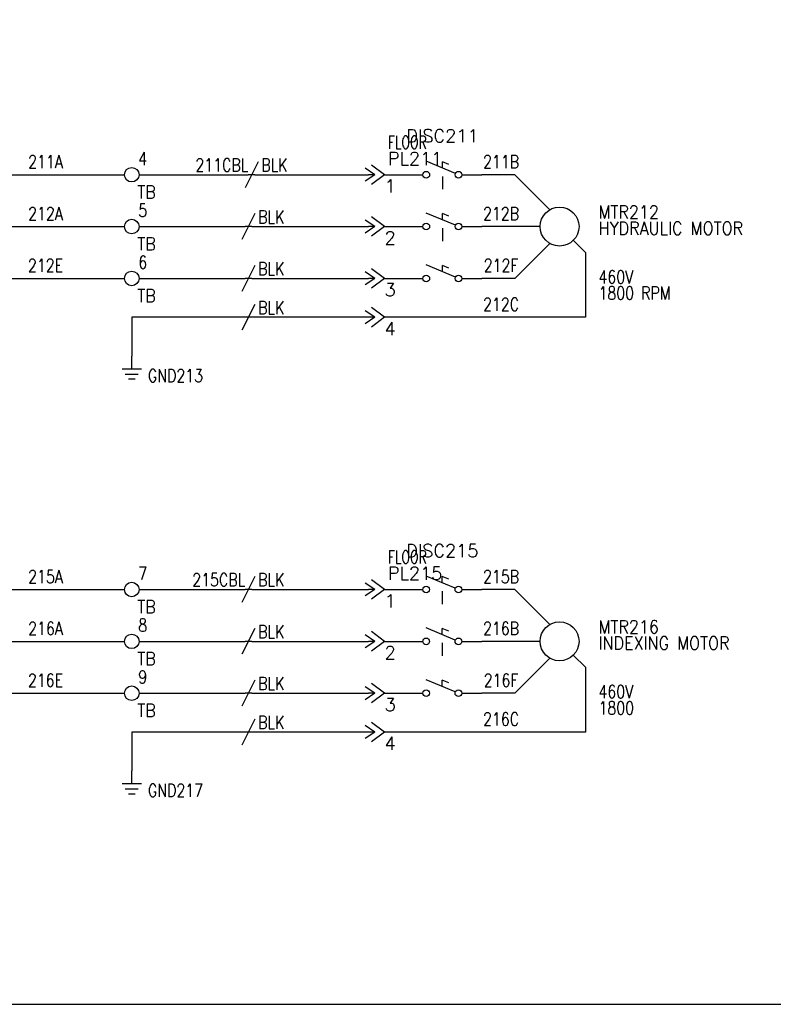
# Model space of a CAD drawing. Header units: inches. Extents: x 0 to 30, y 0 to 19.
# Tile 2 of 5: x 8.3 to 15.6, y 0 to 9.5. Entities that reach past the tile are written whole.
import ezdxf
from ezdxf.enums import TextEntityAlignment as Align

# ---------------------------------------------------------------- set-up
doc = ezdxf.new("R2010")
doc.units = ezdxf.units.IN
doc.header["$MEASUREMENT"] = 0
doc.linetypes.add('HIDDEN2', pattern=[0.1875, 0.125, -0.0625])
for name, color, linetype in [('BLK_14AWG', 252, 'Continuous'), ('DESC', 1, 'Continuous'), ('GRN', 86, 'Continuous'), ('LINK', 252, 'HIDDEN2'), ('LOC', 140, 'Continuous'), ('MISC', 30, 'Continuous'), ('SYMS', 7, 'Continuous'), ('TAGFIXED', 7, 'Continuous'), ('TAGS', 30, 'Continuous'), ('TERMS', 6, 'Continuous'), ('WIRENO', 3, 'Continuous')]:
    doc.layers.add(name, color=color, linetype=linetype)
doc.layers.add('Viewports', color=3, linetype='Continuous', plot=False)
doc.styles.add('WD', font='romans.shx')

# ---------------------------------------------------------------- blocks, each defined once
blk = doc.blocks.new('HDS11')
for p, q in [((0.1257, 0.0127), (-0.1559, 0.1301)), ((0, 0.0651), (0, 0.125)), ((0.0625, 0.099), (0, 0.125))]:
    blk.add_line(p, q)
for centre in [(-0.1553, 0), (0.1553, 0)]:
    blk.add_circle(centre, 0.0322)
at = {"style": 'WD', "width": 0.7}
for tag, p in [('INST', (0, 0.625)), ('LOC', (0, 0.4688)), ('RATING1', (0, 0.1562)), ('XREF', (0, -0.2363)), ('DESC1', (0, -0.4062)), ('DESC2', (0, -0.5625))]:
    blk.add_attdef(tag, text='', height=0.125, dxfattribs=at).set_placement(p, align=Align.CENTER)
at = {"style": 'WD'}
blk.add_attdef('TAG1', text='', height=0.125, dxfattribs=at).set_placement((0, 0.3125), align=Align.CENTER)
for tag, p in [('X2LINK', (0, 0.4375)), ('X8LINK', (0, -0.0156))]:
    blk.add_attdef(tag, p, '', height=0.01, dxfattribs=at)
for tag, p, height, flags in [('FAMILY', (0.2062, 0.1306), 0.01, 9), ('X4TERM01', (-0.1875, 0), 0.0125, 1), ('X1TERM02', (0.1875, 0), 0.0125, 1), ('CONTACT', (0.2062, 0.0401), 0.01, 9)]:
    blk.add_attdef(tag, p, '', height=height, dxfattribs=dict(at, flags=flags))
at = {"linetype": 'Continuous', "style": 'WD', "flags": 9}
for tag, p in [('MFG', (0.2278, 0.0887)), ('CAT', (0.2297, 0.1082)), ('ASSYCODE', (0.2188, 0.0625))]:
    blk.add_attdef(tag, text='', height=0.01, dxfattribs=at).set_placement(p, align=Align.CENTER)
at = {"linetype": 'Continuous', "style": 'WD', "flags": 8}
blk.add_attdef('TERM01', text='', height=0.125, dxfattribs=at).set_placement((-0.25, -0.0314), align=Align.TOP_RIGHT)
blk.add_attdef('TERM02', text='', height=0.125, dxfattribs=at).set_placement((0.25, -0.0314), align=Align.TOP_LEFT)
blk = doc.blocks.new('HDS21')
for p, q in [((0.1257, 0.0127), (-0.1559, 0.1301)), ((0, 0.0651), (0, 0.125)), ((0.0625, 0.099), (0, 0.125))]:
    blk.add_line(p, q)
for centre in [(-0.1553, 0), (0.1553, 0)]:
    blk.add_circle(centre, 0.0322)
at = {"style": 'WD', "width": 0.7}
for tag, p in [('INST', (0, 0.625)), ('LOC', (0, 0.4688)), ('RATING1', (0, 0.1562)), ('XREF', (0, -0.2363)), ('DESC1', (0, -0.4062)), ('DESC2', (0, -0.5625))]:
    blk.add_attdef(tag, text='', height=0.125, dxfattribs=at).set_placement(p, align=Align.CENTER)
at = {"style": 'WD'}
blk.add_attdef('TAG2', text='', height=0.125, dxfattribs=at).set_placement((0, 0.3125), align=Align.CENTER)
for tag, p in [('X2LINK', (0, 0.2812)), ('X8LINK', (0, -0.0156))]:
    blk.add_attdef(tag, p, '', height=0.01, dxfattribs=at)
for tag, p, height, flags in [('CONTACT', (0.2062, 0.103), 0.01, 9), ('FAMILY', (0.2062, 0.1306), 0.01, 9), ('X4TERM01', (-0.1875, 0), 0.0125, 1), ('X1TERM02', (0.1875, 0), 0.0125, 1)]:
    blk.add_attdef(tag, p, '', height=height, dxfattribs=dict(at, flags=flags))
at = {"linetype": 'Continuous', "style": 'WD', "flags": 8}
blk.add_attdef('TERM01', text='', height=0.125, dxfattribs=at).set_placement((-0.25, -0.0314), align=Align.TOP_RIGHT)
blk.add_attdef('TERM02', text='', height=0.125, dxfattribs=at).set_placement((0.25, -0.0314), align=Align.TOP_LEFT)
blk = doc.blocks.new('HC01PJ')
for p, q in [((-0.0312, 0), (-0.125, 0.0625)), ((-0.0312, 0), (-0.125, -0.0625)), ((-0.0312, 0), (-0.0938, 0)), ((0.0625, 0), (-0.0625, 0.0938)), ((0.0625, 0), (-0.0625, -0.0938))]:
    blk.add_line(p, q)
at = {"style": 'WD', "width": 0.7}
for tag, p in [('DESC1', (-0.0312, 0.4062)), ('DESC2', (-0.0312, 0.25))]:
    blk.add_attdef(tag, text='', height=0.125, dxfattribs=at).set_placement(p, align=Align.RIGHT)
for tag, p in [('INST', (0.0938, 0.4062)), ('LOC', (0.0938, 0.25))]:
    blk.add_attdef(tag, p, '', height=0.125, dxfattribs=at)
at = {"style": 'WD'}
for tag, p, height in [('TAG1', (0.0938, 0.0938), 0.125), ('X2LINK', (-0.0625, 0.125), 0.01), ('X8LINK', (-0.0625, -0.125), 0.01)]:
    blk.add_attdef(tag, p, '', height=height, dxfattribs=at)
for tag, p, height, flags in [('FAMILY', (0.0484, 0.1211), 0.01, 9), ('X4TERMDESC01', (-0.1061, 0.0218), 0.01, 1), ('X4TERM01', (-0.0938, 0), 0.0125, 1), ('X1TERM02', (0.0625, 0), 0.0125, 1), ('X1TERMDESC02', (0.0672, 0.0164), 0.01, 1)]:
    blk.add_attdef(tag, p, '', height=height, dxfattribs=dict(at, flags=flags))
at = {"linetype": 'Continuous', "style": 'WD', "flags": 9}
for tag, p in [('ASSYCODE', (0.0668, 0.0437)), ('MFG', (0.0715, 0.0575)), ('CAT', (0.0735, 0.0769))]:
    blk.add_attdef(tag, text='', height=0.01, dxfattribs=at).set_placement(p, align=Align.CENTER)
at = {"linetype": 'Continuous', "style": 'WD', "flags": 8}
blk.add_attdef('TERM01', text='', height=0.125, dxfattribs=at).set_placement((-0.1562, -0.047), align=Align.TOP_RIGHT)
blk.add_attdef('TERM02', text='', height=0.125, dxfattribs=at).set_placement((0.0625, -0.047), align=Align.TOP_LEFT)
blk = doc.blocks.new('HC02PJ')
for p, q in [((-0.0312, 0), (-0.125, 0.0625)), ((-0.0312, 0), (-0.125, -0.0625)), ((-0.0312, 0), (-0.0938, 0)), ((0.0625, 0), (-0.0625, 0.0938)), ((0.0625, 0), (-0.0625, -0.0938))]:
    blk.add_line(p, q)
at = {"style": 'WD', "width": 0.7}
for tag, p in [('DESC1', (-0.0312, 0.4062)), ('DESC2', (-0.0312, 0.25))]:
    blk.add_attdef(tag, text='', height=0.125, dxfattribs=at).set_placement(p, align=Align.RIGHT)
for tag, p in [('INST', (0.0938, 0.4062)), ('LOC', (0.0938, 0.25))]:
    blk.add_attdef(tag, p, '', height=0.125, dxfattribs=at)
at = {"style": 'WD'}
for tag, p, height in [('TAG2', (0.0938, 0.0938), 0.125), ('X2LINK', (-0.0625, 0.125), 0.01), ('X8LINK', (-0.0625, -0.125), 0.01)]:
    blk.add_attdef(tag, p, '', height=height, dxfattribs=at)
for tag, p, height, flags in [('FAMILY', (0.0484, 0.1211), 0.01, 9), ('X4TERMDESC01', (-0.1126, 0.0188), 0.01, 1), ('X4TERM01', (-0.0938, 0), 0.0125, 1), ('X1TERM02', (0.0625, 0), 0.0125, 1), ('X1TERMDESC02', (0.0672, 0.0141), 0.01, 1)]:
    blk.add_attdef(tag, p, '', height=height, dxfattribs=dict(at, flags=flags))
at = {"linetype": 'Continuous', "style": 'WD', "flags": 8}
blk.add_attdef('TERM01', text='', height=0.125, dxfattribs=at).set_placement((-0.1562, -0.047), align=Align.TOP_RIGHT)
blk.add_attdef('TERM02', text='', height=0.125, dxfattribs=at).set_placement((0.0625, -0.047), align=Align.TOP_LEFT)
blk = doc.blocks.new('HW01')
for p, q in [((0.0625, 0.125), (-0.0625, -0.125)), ((0.0312, 0), (-0.0312, 0))]:
    blk.add_line(p, q)
at = {"style": 'WD', "width": 0.7, "flags": 1}
for tag, p in [('INST', (0, 0.3571)), ('LOC', (0, 0.1875)), ('XREF', (0, -0.3)), ('DESC1', (0, -0.4563)), ('DESC2', (0, -0.6125))]:
    blk.add_attdef(tag, text='', height=0.125, dxfattribs=at).set_placement(p, align=Align.CENTER)
at = {"style": 'WD', "width": 0.8}
blk.add_attdef('TAG1', text='', height=0.125, dxfattribs=at).set_placement((-0.0312, 0.0312), align=Align.RIGHT)
at = {"style": 'WD'}
for tag, p in [('X2LINK', (0, 0.125)), ('X8LINK', (0, -0.125))]:
    blk.add_attdef(tag, p, '', height=0.01, dxfattribs=at)
at = {"style": 'WD', "flags": 9}
blk.add_attdef('FAMILY', text='', height=0.01, dxfattribs=at).set_placement((0.0234, 0.1181), align=Align.CENTER)
at = {"style": 'WD', "width": 0.8}
blk.add_attdef('RATING1', (0.0938, 0.0312), '', height=0.125, dxfattribs=at)
at = {"style": 'WD', "flags": 1}
for tag, p in [('X4TERM01', (-0.0312, 0)), ('X1TERM01', (0.0312, 0))]:
    blk.add_attdef(tag, p, '', height=0.0125, dxfattribs=at)
at = {"linetype": 'Continuous', "style": 'WD', "flags": 9}
blk.add_attdef('ASSYCODE', text='', height=0.01, dxfattribs=at).set_placement((0.0286, 0.042), align=Align.CENTER)
at = {"style": 'WD', "width": 0.8, "flags": 1}
blk.add_attdef('MFG', text='', height=0.0938, dxfattribs=at).set_placement((-0.125, -0.0312), align=Align.TOP_RIGHT)
blk.add_attdef('CAT', text='', height=0.0938, dxfattribs=at).set_placement((0.0312, -0.0312), align=Align.TOP_LEFT)
blk = doc.blocks.new('HW02')
for p, q in [((0.0625, 0.125), (-0.0625, -0.125)), ((0.0312, 0), (-0.0312, 0))]:
    blk.add_line(p, q)
at = {"style": 'WD', "width": 0.7, "flags": 1}
for tag, p in [('INST', (0, 0.3571)), ('LOC', (0, 0.1875)), ('XREF', (0, -0.3)), ('DESC1', (0, -0.4563)), ('DESC2', (0, -0.6125))]:
    blk.add_attdef(tag, text='', height=0.125, dxfattribs=at).set_placement(p, align=Align.CENTER)
at = {"style": 'WD', "width": 0.8}
blk.add_attdef('TAG2', text='', height=0.125, dxfattribs=at).set_placement((-0.0312, 0.0312), align=Align.RIGHT)
at = {"style": 'WD'}
for tag, p in [('X2LINK', (0, 0.125)), ('X8LINK', (0, -0.125))]:
    blk.add_attdef(tag, p, '', height=0.01, dxfattribs=at)
at = {"style": 'WD', "flags": 9}
blk.add_attdef('FAMILY', text='', height=0.01, dxfattribs=at).set_placement((0.0234, 0.1181), align=Align.CENTER)
at = {"style": 'WD', "width": 0.8}
blk.add_attdef('RATING1', (0.0938, 0.0312), '', height=0.125, dxfattribs=at)
at = {"style": 'WD', "flags": 1}
for tag, p in [('X4TERM01', (-0.0312, 0)), ('X1TERM01', (0.0312, 0))]:
    blk.add_attdef(tag, p, '', height=0.0125, dxfattribs=at)
blk = doc.blocks.new('VGND2')
for p, q in [((0, -0.125), (0, 0)), ((0.09375, -0.125), (-0.09375, -0.125)), ((-0.0625, -0.171875), (0.0625, -0.171875)), ((-0.03125, -0.21875), (0.03125, -0.21875))]:
    blk.add_line(p, q)
at = {"style": 'WD', "width": 0.8}
for tag, p in [('INST', (0.15625, 0.125)), ('LOC', (0.15625, -0.03125)), ('TAG1', (0.15625, -0.1875)), ('DESC1', (0.15625, -0.34375)), ('DESC2', (0.15625, -0.5))]:
    blk.add_attdef(tag, text='', height=0.125, dxfattribs=at).set_placement(p, align=Align.MIDDLE_LEFT)
at = {"style": 'WD', "flags": 1}
for tag in ['ASSYCODE', 'X2TERM01', 'CAT', 'MFG', 'FAMILY']:
    blk.add_attdef(tag, (0, 0), '', height=0.01, dxfattribs=at)
blk = doc.blocks.new('HT0002')
blk.add_circle((0, 0), 0.0699)
at = {"style": 'WD'}
for tag, p, width in [('INST', (0.0625, 0.4196), 0.7), ('LOC', (0.0625, 0.25), 0.7), ('DESC1', (0.0532, -0.3851), 0.8)]:
    blk.add_attdef(tag, p, '', height=0.125, dxfattribs=dict(at, width=width))
at = {"linetype": 'Continuous', "style": 'WD'}
for tag, p, height, width, flags in [('TERM01', (0.0625, 0.0938), 0.125, 0.8, 8), ('TAGSTRIP', (0.0532, -0.2288), 0.125, 0.9, 8), ('CAT', (0.2132, -0.4063), 0.1094, 0.8, 1), ('DESC2', (0.0532, -0.5413), 0.125, 0.8, 8), ('DESC3', (0.0532, -0.6976), 0.125, 0.8, 8)]:
    blk.add_attdef(tag, p, '', height=height, dxfattribs=dict(at, width=width, flags=flags))
at = {"style": 'WD', "flags": 1}
for tag, p, height in [('X2PIN01', (0.0326, 0.0839), 0.0125), ('X4TERM01', (-0.0699, 0), 0.0125), ('X4TERMDESC01', (-0.0552, -0.0229), 0.025), ('X2TERMDESC01', (-0.006, 0.0287), 0.025), ('STRIPSEQ', (0, 0), 0.00125), ('X2TERM01', (0, 0.0699), 0.0125), ('X1TERMDESC01', (0.0393, 0.007), 0.025), ('X1TERM01', (0.0699, 0), 0.0125), ('X1PIN01', (0.0868, 0.0164), 0.0125), ('X4PIN01', (-0.1138, -0.0375), 0.0125), ('LINKTERM', (0, -0.0019), 0.00125), ('X8TERM01', (0, -0.0699), 0.0125), ('X8TERMDESC01', (0, -0.0535), 0.025), ('X8PIN01', (0.0256, -0.0962), 0.0125)]:
    blk.add_attdef(tag, p, '', height=height, dxfattribs=at)
at = {"style": 'WD', "width": 0.7, "flags": 1}
blk.add_attdef('ASSYCODE', (0.0625, -0.2812), '', height=0.01, dxfattribs=at)
at = {"linetype": 'Continuous', "style": 'WD', "width": 0.8, "flags": 1}
blk.add_attdef('MFG', text='', height=0.1094, dxfattribs=at).set_placement((0.0882, -0.4063), align=Align.RIGHT)
blk = doc.blocks.new('WD_WNH')
at = {"linetype": 'Continuous', "style": 'WD', "width": 0.8}
blk.add_attdef('WIRENO', text='', height=0.125, dxfattribs=at).set_placement((0, 0.0625), align=Align.CENTER)
at = {"style": 'WD', "flags": 1}
for tag, p in [('W01USER', (0, 0.0781)), ('W02USER', (0, 0.0703)), ('W03USER', (0, 0.0625)), ('W04USER', (0, 0.0547)), ('W05USER', (0, 0.0469)), ('W06USER', (0, 0.0391)), ('W07USER', (0, 0.0312)), ('W08USER', (0, 0.0234)), ('W09USER', (0, 0.0156)), ('W10USER', (0, 0.0078))]:
    blk.add_attdef(tag, text='', height=0.005, dxfattribs=at).set_placement(p, align=Align.CENTER)
blk = doc.blocks.new('HMO13')
blk.add_circle((0, 0), 0.1875)
at = {"style": 'WD'}
for tag, p, width in [('INST', (0.3805, 0.4032), 0.7), ('LOC', (0.3805, 0.2336), 0.7), ('TAG1', (0.375, 0.0774), 0.9), ('DESC1', (0.376, -0.0789), 0.9), ('DESC2', (0.376, -0.2351), 0.9), ('DESC3', (0.376, -0.3914), 0.9), ('RATING3', (0.375, -0.5476), 0.8), ('RATING4', (0.375, -0.7039), 0.8), ('WDTAGALT', (0.375, -0.875), 0.7)]:
    blk.add_attdef(tag, p, '', height=0.125, dxfattribs=dict(at, width=width))
at = {"style": 'WD', "width": 0.8}
blk.add_attdef('RATING1', text='', height=0.1, dxfattribs=at).set_placement((0, 0), align=Align.CENTER)
at = {"style": 'WD', "flags": 1}
for tag, p in [('X0TERM01', (-0.0938, 0.1624)), ('X4TERM02', (-0.1875, 0)), ('X0TERM03', (-0.0938, -0.1624)), ('X0TERM04', (0.1326, -0.1326))]:
    blk.add_attdef(tag, p, '', height=0.0125, dxfattribs=at)
at = {"linetype": 'Continuous', "style": 'WD', "flags": 9}
blk.add_attdef('ASSYCODE', text='', height=0.01, dxfattribs=at).set_placement((0, 0.125), align=Align.CENTER)
at = {"style": 'WD', "flags": 9}
blk.add_attdef('FAMILY', text='', height=0.01, dxfattribs=at).set_placement((-0.0053, 0.1698), align=Align.CENTER)
at = {"linetype": 'Continuous', "style": 'WD', "flags": 1}
for tag, p in [('MFG', (0, 0.1404)), ('CAT', (0, 0.1593))]:
    blk.add_attdef(tag, text='', height=0.01, dxfattribs=at).set_placement(p, align=Align.MIDDLE)
at = {"style": 'WD', "width": 0.8}
blk.add_attdef('RATING2', text='', height=0.1, dxfattribs=at).set_placement((0, -0.0312), align=Align.TOP_CENTER)

msp = doc.modelspace()

# ---------------------------------------------------------------- linework, layer by layer
at = {"layer": 'BLK_14AWG'}
for p, q in [((7.7812, 8), (9.3051, 8)), ((9.4449, 8), (10.4987, 8)), ((10.5612, 8), (11.6562, 8)), ((11.8125, 8), (12.1825, 8)), ((12.5575, 8), (12.75, 8)), ((13.0686, 8), (12.75, 8)), ((13.4062, 7.6624), (13.0686, 8)), ((7.7812, 7.5), (9.3051, 7.5)), ((9.4449, 7.5), (10.4688, 7.5)), ((10.5312, 7.5), (11.6562, 7.5)), ((11.8125, 7.5), (12.1825, 7.5)), ((12.5575, 7.5), (12.75, 7.5)), ((13.3125, 7.5), (12.75, 7.5)), ((13.4062, 7.3376), (13.0686, 7)), ((7.7812, 7), (9.3051, 7)), ((9.4449, 7), (10.4688, 7)), ((10.5312, 7), (11.6562, 7)), ((11.8125, 7), (12.1825, 7)), ((12.5575, 7), (12.75, 7)), ((13.0686, 7), (12.75, 7)), ((7.7812, 4), (9.3051, 4)), ((9.4449, 4), (10.4688, 4)), ((10.5312, 4), (11.6562, 4)), ((11.8125, 4), (12.1815, 4)), ((12.5565, 4), (12.75, 4)), ((13.0686, 4), (12.75, 4)), ((13.4062, 3.6624), (13.0686, 4)), ((7.7812, 3.5), (9.3051, 3.5)), ((9.4449, 3.5), (10.4688, 3.5)), ((10.5312, 3.5), (11.6562, 3.5)), ((11.8125, 3.5), (12.1815, 3.5)), ((12.5565, 3.5), (12.75, 3.5)), ((13.3125, 3.5), (12.75, 3.5)), ((13.4062, 3.3376), (13.0686, 3)), ((7.7812, 3), (9.3051, 3)), ((9.4449, 3), (10.4688, 3)), ((10.5312, 3), (11.6562, 3)), ((11.8125, 3), (12.1815, 3)), ((12.5565, 3), (12.75, 3)), ((13.0686, 3), (12.75, 3))]:
    msp.add_line(p, q, dxfattribs=at)
at = {"layer": 'GRN'}
for p, q in [((13.6326, 7.3674), (13.75, 7.25)), ((13.75, 7.25), (13.75, 6.625)), ((9.375, 6.625), (9.375, 6.25)), ((10.4688, 6.625), (9.375, 6.625)), ((11.6562, 6.625), (10.5312, 6.625)), ((13.75, 6.625), (11.8125, 6.625)), ((13.6326, 3.3674), (13.75, 3.25)), ((13.75, 3.25), (13.75, 2.625)), ((9.375, 2.625), (9.375, 2.25)), ((10.4688, 2.625), (9.375, 2.625)), ((11.6562, 2.625), (10.5312, 2.625)), ((13.75, 2.625), (11.8125, 2.625))]:
    msp.add_line(p, q, dxfattribs=at)
at = {"layer": 'LINK'}
for points in [[(12.37, 7.9844), (12.37, 7.7812)], [(12.37, 7.4844), (12.37, 7.2812)], [(12.369, 3.9844), (12.369, 3.7812)], [(12.369, 3.4844), (12.369, 3.2812)]]:
    msp.add_lwpolyline(points, dxfattribs=at)
at = {"layer": 'Viewports'}
msp.add_lwpolyline([(0, 0), (30, 0), (30, 19.02), (0, 19.02)], close=True, dxfattribs=at)

# ---------------------------------------------------------------- block references
at = {"layer": 'SYMS'}
ref = msp.add_blockref('HC01PJ', (11.75, 8), dxfattribs=at)
ref.add_attrib('LOC', 'FLOOR', (11.8438, 8.25), dxfattribs={"layer": 'LOC', "height": 0.125, "style": 'WD', "width": 0.7})
ref.add_attrib('TAG1', 'PL211', (11.8438, 8.0938), dxfattribs={"layer": 'TAGS', "height": 0.125, "style": 'WD'})
ref.add_attrib('TERM02', '1', dxfattribs={"layer": 'TERMS', "linetype": 'Continuous', "height": 0.125, "style": 'WD', "flags": 8}).set_placement((11.8125, 7.953), align=Align.TOP_LEFT)
ref = msp.add_blockref('HDS11', (12.37, 8), dxfattribs=at)
ref.add_attrib('TAG1', 'DISC211', dxfattribs={"layer": 'TAGS', "height": 0.125, "style": 'WD'}).set_placement((12.37, 8.3125), align=Align.CENTER)
ref = msp.add_blockref('HT0002', (9.375, 8), dxfattribs=at)
ref.add_attrib('TERM01', '4', (9.4375, 8.0938), dxfattribs={"layer": 'TERMS', "linetype": 'Continuous', "height": 0.125, "style": 'WD', "width": 0.8, "flags": 8})
ref.add_attrib('TAGSTRIP', 'TB', (9.4282, 7.7712), dxfattribs={"layer": 'TAGS', "linetype": 'Continuous', "height": 0.125, "style": 'WD', "width": 0.9, "flags": 8})
ref = msp.add_blockref('HW01', (10.53, 8), dxfattribs=at)
ref.add_attrib('RATING1', 'BLK', (10.6237, 8.0312), dxfattribs={"layer": 'MISC', "height": 0.125, "style": 'WD', "width": 0.8})
ref.add_attrib('TAG1F', '211CBL', dxfattribs={"layer": 'TAGFIXED', "height": 0.125, "style": 'WD', "width": 0.8}).set_placement((10.4987, 8.0312), align=Align.RIGHT)
ref = msp.add_blockref('HT0002', (9.375, 7.5), dxfattribs=at)
ref.add_attrib('TERM01', '5', (9.4375, 7.5938), dxfattribs={"layer": 'TERMS', "linetype": 'Continuous', "height": 0.125, "style": 'WD', "width": 0.8, "flags": 8})
ref.add_attrib('TAGSTRIP', 'TB', (9.4282, 7.2712), dxfattribs={"layer": 'TAGS', "linetype": 'Continuous', "height": 0.125, "style": 'WD', "width": 0.9, "flags": 8})
ref = msp.add_blockref('HMO13', (13.5, 7.5), dxfattribs=at)
ref.add_attrib('RATING4', '1800 RPM', (13.875, 6.7961), dxfattribs={"layer": 'MISC', "height": 0.125, "style": 'WD', "width": 0.8})
ref.add_attrib('RATING3', '460V', (13.875, 6.9524), dxfattribs={"layer": 'MISC', "height": 0.125, "style": 'WD', "width": 0.8})
ref.add_attrib('DESC1', 'HYDRAULIC MOTOR', (13.876, 7.4211), dxfattribs={"layer": 'DESC', "height": 0.125, "style": 'WD', "width": 0.9})
ref.add_attrib('TAG1', 'MTR212', (13.875, 7.5774), dxfattribs={"layer": 'TAGS', "height": 0.125, "style": 'WD', "width": 0.9})
ref = msp.add_blockref('HW02', (10.5, 7.5), dxfattribs=at)
ref.add_attrib('RATING1', 'BLK', (10.5938, 7.5312), dxfattribs={"layer": 'MISC', "height": 0.125, "style": 'WD', "width": 0.8})
for p in [(12.37, 7.5), (12.37, 7), (12.369, 3.5), (12.369, 3)]:
    msp.add_blockref('HDS21', p, dxfattribs=at)
ref = msp.add_blockref('HC02PJ', (11.75, 7.5), dxfattribs=at)
ref.add_attrib('TERM02', '2', dxfattribs={"layer": 'TERMS', "linetype": 'Continuous', "height": 0.125, "style": 'WD', "flags": 8}).set_placement((11.8125, 7.453), align=Align.TOP_LEFT)
ref = msp.add_blockref('HT0002', (9.375, 7), dxfattribs=at)
ref.add_attrib('TERM01', '6', (9.4375, 7.0938), dxfattribs={"layer": 'TERMS', "linetype": 'Continuous', "height": 0.125, "style": 'WD', "width": 0.8, "flags": 8})
ref.add_attrib('TAGSTRIP', 'TB', (9.4282, 6.7712), dxfattribs={"layer": 'TAGS', "linetype": 'Continuous', "height": 0.125, "style": 'WD', "width": 0.9, "flags": 8})
ref = msp.add_blockref('HW02', (10.5, 7), dxfattribs=at)
ref.add_attrib('RATING1', 'BLK', (10.5938, 7.0312), dxfattribs={"layer": 'MISC', "height": 0.125, "style": 'WD', "width": 0.8})
ref = msp.add_blockref('HC02PJ', (11.75, 7), dxfattribs=at)
ref.add_attrib('TERM02', '3', dxfattribs={"layer": 'TERMS', "linetype": 'Continuous', "height": 0.125, "style": 'WD', "flags": 8}).set_placement((11.8125, 6.953), align=Align.TOP_LEFT)
ref = msp.add_blockref('HW02', (10.5, 6.625), dxfattribs=at)
ref.add_attrib('RATING1', 'BLK', (10.5938, 6.6562), dxfattribs={"layer": 'MISC', "height": 0.125, "style": 'WD', "width": 0.8})
ref = msp.add_blockref('HC02PJ', (11.75, 6.625), dxfattribs=at)
ref.add_attrib('TERM02', '4', dxfattribs={"layer": 'TERMS', "linetype": 'Continuous', "height": 0.125, "style": 'WD', "flags": 8}).set_placement((11.8125, 6.578), align=Align.TOP_LEFT)
ref = msp.add_blockref('VGND2', (9.375, 6.25), dxfattribs=at)
ref.add_attrib('TAG1', 'GND213', dxfattribs={"layer": 'TAGS', "height": 0.125, "style": 'WD', "width": 0.8}).set_placement((9.5312, 6.0625), align=Align.MIDDLE_LEFT)
ref = msp.add_blockref('HC01PJ', (11.75, 4), dxfattribs=at)
ref.add_attrib('LOC', 'FLOOR', (11.8438, 4.25), dxfattribs={"layer": 'LOC', "height": 0.125, "style": 'WD', "width": 0.7})
ref.add_attrib('TAG1', 'PL215', (11.8438, 4.0938), dxfattribs={"layer": 'TAGS', "height": 0.125, "style": 'WD'})
ref.add_attrib('TERM02', '1', dxfattribs={"layer": 'TERMS', "linetype": 'Continuous', "height": 0.125, "style": 'WD', "flags": 8}).set_placement((11.8125, 3.953), align=Align.TOP_LEFT)
ref = msp.add_blockref('HDS11', (12.369, 4), dxfattribs=at)
ref.add_attrib('TAG1', 'DISC215', dxfattribs={"layer": 'TAGS', "height": 0.125, "style": 'WD'}).set_placement((12.369, 4.3125), align=Align.CENTER)
ref = msp.add_blockref('HT0002', (9.375, 4), dxfattribs=at)
ref.add_attrib('TERM01', '7', (9.4375, 4.0938), dxfattribs={"layer": 'TERMS', "linetype": 'Continuous', "height": 0.125, "style": 'WD', "width": 0.8, "flags": 8})
ref.add_attrib('TAGSTRIP', 'TB', (9.4282, 3.7712), dxfattribs={"layer": 'TAGS', "linetype": 'Continuous', "height": 0.125, "style": 'WD', "width": 0.9, "flags": 8})
ref = msp.add_blockref('HW01', (10.5, 4), dxfattribs=at)
ref.add_attrib('RATING1', 'BLK', (10.5938, 4.0312), dxfattribs={"layer": 'MISC', "height": 0.125, "style": 'WD', "width": 0.8})
ref.add_attrib('TAG1F', '215CBL', dxfattribs={"layer": 'TAGFIXED', "height": 0.125, "style": 'WD', "width": 0.8}).set_placement((10.4688, 4.0312), align=Align.RIGHT)
ref = msp.add_blockref('HT0002', (9.375, 3.5), dxfattribs=at)
ref.add_attrib('TERM01', '8', (9.4375, 3.5938), dxfattribs={"layer": 'TERMS', "linetype": 'Continuous', "height": 0.125, "style": 'WD', "width": 0.8, "flags": 8})
ref.add_attrib('TAGSTRIP', 'TB', (9.4282, 3.2712), dxfattribs={"layer": 'TAGS', "linetype": 'Continuous', "height": 0.125, "style": 'WD', "width": 0.9, "flags": 8})
ref = msp.add_blockref('HMO13', (13.5, 3.5), dxfattribs=at)
ref.add_attrib('RATING4', '1800', (13.875, 2.7961), dxfattribs={"layer": 'MISC', "height": 0.125, "style": 'WD', "width": 0.8})
ref.add_attrib('RATING3', '460V', (13.875, 2.9524), dxfattribs={"layer": 'MISC', "height": 0.125, "style": 'WD', "width": 0.8})
ref.add_attrib('DESC1', 'INDEXING MOTOR', (13.876, 3.4211), dxfattribs={"layer": 'DESC', "height": 0.125, "style": 'WD', "width": 0.9})
ref.add_attrib('TAG1', 'MTR216', (13.875, 3.5774), dxfattribs={"layer": 'TAGS', "height": 0.125, "style": 'WD', "width": 0.9})
ref = msp.add_blockref('HW02', (10.5, 3.5), dxfattribs=at)
ref.add_attrib('RATING1', 'BLK', (10.5938, 3.5312), dxfattribs={"layer": 'MISC', "height": 0.125, "style": 'WD', "width": 0.8})
ref = msp.add_blockref('HC02PJ', (11.75, 3.5), dxfattribs=at)
ref.add_attrib('TERM02', '2', dxfattribs={"layer": 'TERMS', "linetype": 'Continuous', "height": 0.125, "style": 'WD', "flags": 8}).set_placement((11.8125, 3.453), align=Align.TOP_LEFT)
ref = msp.add_blockref('HT0002', (9.375, 3), dxfattribs=at)
ref.add_attrib('TERM01', '9', (9.4375, 3.0938), dxfattribs={"layer": 'TERMS', "linetype": 'Continuous', "height": 0.125, "style": 'WD', "width": 0.8, "flags": 8})
ref.add_attrib('TAGSTRIP', 'TB', (9.4282, 2.7712), dxfattribs={"layer": 'TAGS', "linetype": 'Continuous', "height": 0.125, "style": 'WD', "width": 0.9, "flags": 8})
ref = msp.add_blockref('HW02', (10.5, 3), dxfattribs=at)
ref.add_attrib('RATING1', 'BLK', (10.5938, 3.0312), dxfattribs={"layer": 'MISC', "height": 0.125, "style": 'WD', "width": 0.8})
ref = msp.add_blockref('HC02PJ', (11.75, 3), dxfattribs=at)
ref.add_attrib('TERM02', '3', dxfattribs={"layer": 'TERMS', "linetype": 'Continuous', "height": 0.125, "style": 'WD', "flags": 8}).set_placement((11.8125, 2.953), align=Align.TOP_LEFT)
ref = msp.add_blockref('HW02', (10.5, 2.625), dxfattribs=at)
ref.add_attrib('RATING1', 'BLK', (10.5938, 2.6562), dxfattribs={"layer": 'MISC', "height": 0.125, "style": 'WD', "width": 0.8})
ref = msp.add_blockref('HC02PJ', (11.75, 2.625), dxfattribs=at)
ref.add_attrib('TERM02', '4', dxfattribs={"layer": 'TERMS', "linetype": 'Continuous', "height": 0.125, "style": 'WD', "flags": 8}).set_placement((11.8125, 2.578), align=Align.TOP_LEFT)
ref = msp.add_blockref('VGND2', (9.375, 2.25), dxfattribs=at)
ref.add_attrib('TAG1', 'GND217', dxfattribs={"layer": 'TAGS', "height": 0.125, "style": 'WD', "width": 0.8}).set_placement((9.5312, 2.0625), align=Align.MIDDLE_LEFT)
at = {"layer": 'WIRENO'}
ref = msp.add_blockref('WD_WNH', (8.5432, 8), dxfattribs=at)
ref.add_attrib('WIRENO', '211A', dxfattribs={"linetype": 'Continuous', "height": 0.125, "style": 'WD', "width": 0.8}).set_placement((8.5432, 8.0625), align=Align.CENTER)
ref = msp.add_blockref('WD_WNH', (12.9358, 8), dxfattribs=at)
ref.add_attrib('WIRENO', '211B', dxfattribs={"linetype": 'Continuous', "height": 0.125, "style": 'WD', "width": 0.8}).set_placement((12.9358, 8.0625), align=Align.CENTER)
ref = msp.add_blockref('WD_WNH', (8.5432, 7.5), dxfattribs=at)
ref.add_attrib('WIRENO', '212A', dxfattribs={"linetype": 'Continuous', "height": 0.125, "style": 'WD', "width": 0.8}).set_placement((8.5432, 7.5625), align=Align.CENTER)
ref = msp.add_blockref('WD_WNH', (12.9358, 7.5), dxfattribs=at)
ref.add_attrib('WIRENO', '212B', dxfattribs={"linetype": 'Continuous', "height": 0.125, "style": 'WD', "width": 0.8}).set_placement((12.9358, 7.5625), align=Align.CENTER)
ref = msp.add_blockref('WD_WNH', (8.5432, 7), dxfattribs=at)
ref.add_attrib('WIRENO', '212E', dxfattribs={"linetype": 'Continuous', "height": 0.125, "style": 'WD', "width": 0.8}).set_placement((8.5432, 7.0625), align=Align.CENTER)
ref = msp.add_blockref('WD_WNH', (12.9358, 7), dxfattribs=at)
ref.add_attrib('WIRENO', '212F', dxfattribs={"linetype": 'Continuous', "height": 0.125, "style": 'WD', "width": 0.8}).set_placement((12.9358, 7.0625), align=Align.CENTER)
ref = msp.add_blockref('WD_WNH', (12.936, 6.625), dxfattribs=at)
ref.add_attrib('WIRENO', '212C', dxfattribs={"linetype": 'Continuous', "height": 0.125, "style": 'WD', "width": 0.8}).set_placement((12.936, 6.6875), align=Align.CENTER)
ref = msp.add_blockref('WD_WNH', (8.5432, 4), dxfattribs=at)
ref.add_attrib('WIRENO', '215A', dxfattribs={"linetype": 'Continuous', "height": 0.125, "style": 'WD', "width": 0.8}).set_placement((8.5432, 4.0625), align=Align.CENTER)
ref = msp.add_blockref('WD_WNH', (12.9362, 4), dxfattribs=at)
ref.add_attrib('WIRENO', '215B', dxfattribs={"linetype": 'Continuous', "height": 0.125, "style": 'WD', "width": 0.8}).set_placement((12.9362, 4.0625), align=Align.CENTER)
ref = msp.add_blockref('WD_WNH', (8.5432, 3.5), dxfattribs=at)
ref.add_attrib('WIRENO', '216A', dxfattribs={"linetype": 'Continuous', "height": 0.125, "style": 'WD', "width": 0.8}).set_placement((8.5432, 3.5625), align=Align.CENTER)
ref = msp.add_blockref('WD_WNH', (12.9362, 3.5), dxfattribs=at)
ref.add_attrib('WIRENO', '216B', dxfattribs={"linetype": 'Continuous', "height": 0.125, "style": 'WD', "width": 0.8}).set_placement((12.9362, 3.5625), align=Align.CENTER)
ref = msp.add_blockref('WD_WNH', (8.5432, 3), dxfattribs=at)
ref.add_attrib('WIRENO', '216E', dxfattribs={"linetype": 'Continuous', "height": 0.125, "style": 'WD', "width": 0.8}).set_placement((8.5432, 3.0625), align=Align.CENTER)
ref = msp.add_blockref('WD_WNH', (12.9362, 3), dxfattribs=at)
ref.add_attrib('WIRENO', '216F', dxfattribs={"linetype": 'Continuous', "height": 0.125, "style": 'WD', "width": 0.8}).set_placement((12.9362, 3.0625), align=Align.CENTER)
ref = msp.add_blockref('WD_WNH', (12.936, 2.625), dxfattribs=at)
ref.add_attrib('WIRENO', '216C', dxfattribs={"linetype": 'Continuous', "height": 0.125, "style": 'WD', "width": 0.8}).set_placement((12.936, 2.6875), align=Align.CENTER)

doc.saveas('drawing.dxf')
